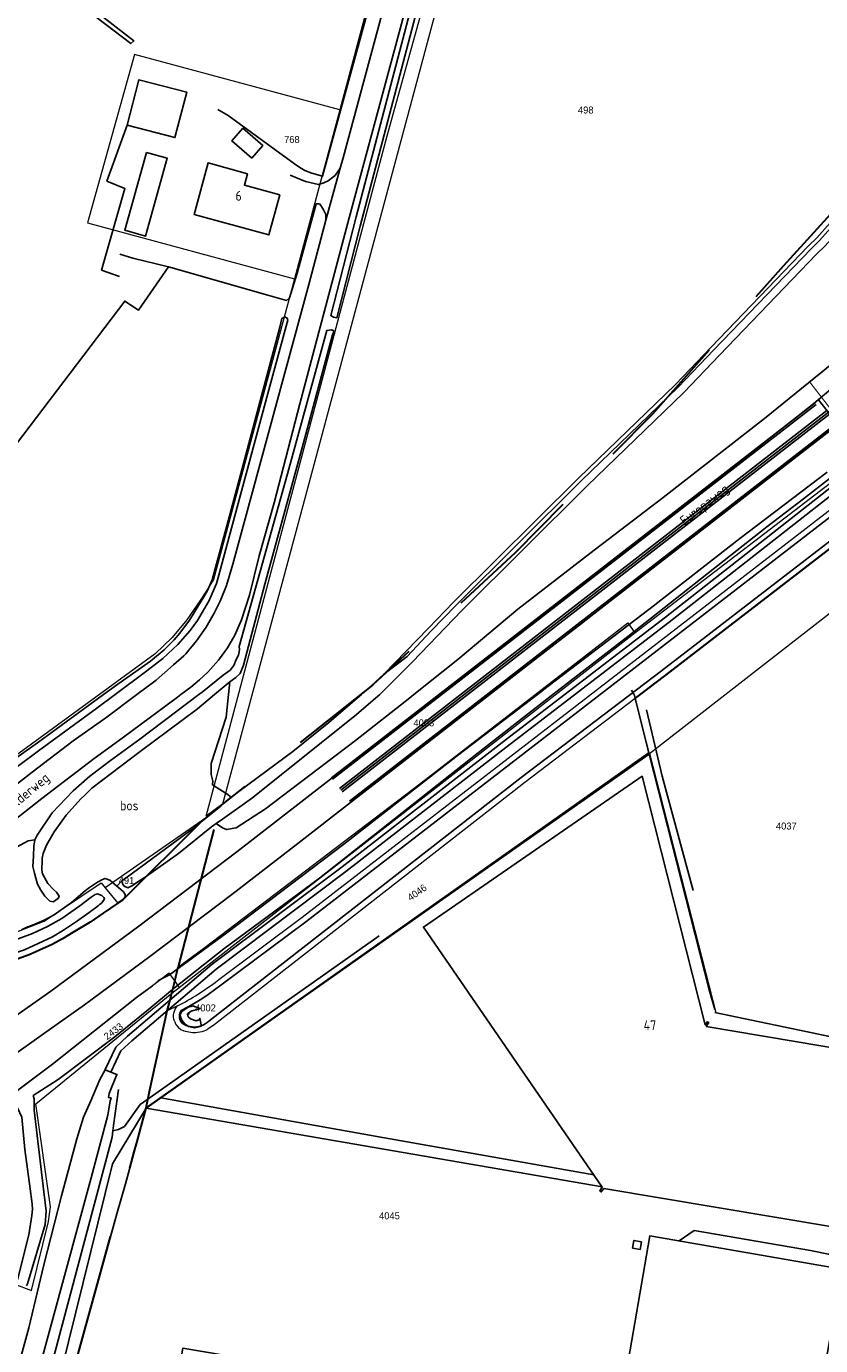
# Model space of a CAD drawing. Header units: metres. Extents: x 233874 to 239264, y 443832 to 448222.
# Tile 153 of 195: x 237252 to 237457, y 446332 to 446672. Entities that reach past the tile are written whole.
import ezdxf
from ezdxf.enums import TextEntityAlignment as Align

# ---------------------------------------------------------------- set-up
doc = ezdxf.new("R2010")
doc.units = ezdxf.units.M
doc.header["$MEASUREMENT"] = 0
doc.linetypes.add('DGN3', pattern=[54.868356, 36.578904, -18.289452])
doc.linetypes.add('PHANTOM', pattern=[2.5, 1.25, -0.25, 0.25, -0.25, 0.25, -0.25])
for name, color, linetype in [('BIJGEBOUW', 4, 'Continuous'), ('CULTUURAANDUIDING', 253, 'Continuous'), ('DAKRAND-BYG', 4, 'Continuous'), ('Goud-kadastrale grenzen', 13, 'Continuous'), ('Goud-werkgrens', 210, 'PHANTOM'), ('HEK', 253, 'Continuous'), ('HOOFDGEBOUW', 4, 'Continuous'), ('HOUTWAL', 253, 'Continuous'), ('HUISNUMMER', 253, 'Continuous'), ('INSTEEKSLOOT', 153, 'Continuous'), ('KANTVERH', 253, 'Continuous'), ('KUNSTWERK', 253, 'Continuous'), ('MIDSLTGREPPEL', 253, 'Continuous'), ('OVERIGEAFSCH', 253, 'Continuous'), ('OVLIJNOBJ', 253, 'Continuous'), ('RASTER', 253, 'Continuous'), ('STRAATNAAM', 253, 'Continuous')]:
    doc.layers.add(name, color=color, linetype=linetype)
for name, color, linetype, lineweight in [('G01 kadestrale perceelsgrens', 73, 'Continuous', 0), ('G02 kadestrale sectiegrens', 73, 'DGN3', 30), ('Z01 perceelnummer', 73, 'Continuous', 13)]:
    doc.layers.add(name, color=color, linetype=linetype, lineweight=lineweight)
doc.layers.add('Goud-hulp', color=210, linetype='Continuous', plot=False)
doc.styles.get("Standard").update_dxf_attribs({"font": 'iso.shx'})
doc.styles.add('Styledgn001', font='dgn001.shx')

# ---------------------------------------------------------------- blocks, each defined once
blk = doc.blocks.new('A$C1532452F')
at = {"layer": 'G01 kadestrale perceelsgrens'}
for p, q in [((237349.522, 446711.994), (237333.112, 446650.77)), ((237413.031, 446484.813), (237503.169, 446554.943)), ((237291.676, 446424.523), (237409.247, 446515.964)), ((237412.968, 446485.056), (237409.37, 446499.068)), ((237412.968, 446485.056), (237283.208, 446393.454)), ((237413.031, 446484.813), (237412.968, 446485.056)), ((237302.952, 446471.819), (237298.636, 446468.677)), ((237298.486, 446468.112), (237272.617, 446450.198)), ((237272.617, 446450.198), (237275.877, 446446.233)), ((237289.141, 446428.152), (237284.824, 446424.881)), ((237289.777, 446423.046), (237291.676, 446424.523)), ((237291.257, 446419.77), (237288.634, 446418.471))]:
    blk.add_line(p, q, dxfattribs=at)
at = {"layer": 'G01 kadestrale perceelsgrens', "flags": 128}
for points in [[(237298.636, 446468.677), (237345.325, 446644.107), (237377.951, 446761.468), (237378.255, 446762.562), (237388.417, 446801.289), (237387.371, 446801.612), (237397.56, 446838.101), (237398.92, 446837.744), (237399.125, 446838.566), (237420.178, 446923.136), (237431.221, 446962.001), (237433.951, 446968.212), (237440.267, 446982.58)], [(237302.952, 446471.819), (237323.079, 446546.571), (237359.171, 446681.037), (237358.689, 446681.167), (237363.041, 446697.327), (237380.099, 446760.749)], [(237409.247, 446515.964), (237597.61, 446660.233), (237637.024, 446691.07), (237664.042, 446711.618)], [(237301.562, 446426.287), (237323.452, 446442.61), (237493.769, 446574.048), (237578.126, 446639.122), (237608.703, 446662.274), (237661.512, 446702.196)], [(237409.37, 446499.068), (237417.107, 446504.948), (237510.035, 446576.49), (237541.902, 446601.052), (237583.264, 446633.066), (237623.044, 446663.773), (237662.978, 446694.399), (237674.707, 446701.407)], [(237333.112, 446650.77), (237280.151, 446665.068), (237268.047, 446621.645), (237321.425, 446607.224)], [(237333.112, 446650.77), (237327.733, 446630.701), (237321.425, 446607.224)], [(237321.425, 446607.224), (237300.586, 446529.659), (237298.76, 446526.732), (237297.15, 446524.293), (237293.629, 446519.318), (237289.879, 446514.693), (237285.468, 446510.519), (237210.742, 446456.045)], [(237291.527, 446429.834), (237298.434, 446434.924), (237354.134, 446477.225), (237407.453, 446518.503), (237409.247, 446515.964)], [(237300.275, 446414.635), (237380.868, 446477.407), (237409.37, 446499.068)], [(237413.031, 446484.813), (237430.17, 446418.07), (237471.671, 446409.243)], [(237221.296, 446434.882), (237224.985, 446440.763), (237235.851, 446436.305), (237244.659, 446436.904), (237256.868, 446441.563), (237271.577, 446451.464), (237272.617, 446450.198)], [(237289.141, 446428.152), (237289.401, 446427.729), (237290.058, 446426.803), (237290.545, 446426.118)], [(237290.545, 446426.118), (237290.902, 446425.614), (237291.426, 446424.875), (237291.676, 446424.523)], [(237284.824, 446424.881), (237280.678, 446421.88), (237258.984, 446404.731), (237249.044, 446397.291)], [(237249.696, 446347.804), (237253.612, 446346.403), (237258.016, 446364.13), (237258.462, 446367.938), (237254.674, 446394.502), (237289.777, 446423.046)], [(237290.449, 446415.799), (237290.851, 446414.943), (237291.44, 446414.227), (237292.151, 446413.676), (237292.921, 446413.309)]]:
    blk.add_lwpolyline(points, dxfattribs=at)
for points in [[(237290.449, 446415.799, -0.2670859), (237291.257, 446419.77)], [(237296.459, 446412.854, -0.1230244), (237292.921, 446413.309)], [(237300.275, 446414.635, -0.1561597), (237296.459, 446412.854)]]:
    blk.add_lwpolyline(points, format="xyb", dxfattribs=at)
at = {"layer": 'G01 kadestrale perceelsgrens'}
blk.add_ellipse((237265.192, 446472.391), major_axis=(26.065, -52.621), ratio=1, start_param=0, end_param=0.2080084, dxfattribs=at)
at = {"layer": 'G02 kadestrale sectiegrens'}
for p, q in [((237291.527, 446429.834), (237302.338, 446471.28)), ((237302.338, 446471.28), (237298.486, 446468.112)), ((237302.952, 446471.819), (237302.338, 446471.28)), ((237297.652, 446467.426), (237277.08, 446447.047)), ((237298.486, 446468.112), (237297.652, 446467.426)), ((237277.08, 446447.047), (237275.877, 446446.233)), ((237290.545, 446426.118), (237291.462, 446429.786)), ((237291.462, 446429.786), (237291.527, 446429.834)), ((237289.777, 446423.046), (237290.545, 446426.118)), ((237288.634, 446418.471), (237289.076, 446420.238)), ((237280.848, 446384.769), (237283.208, 446393.454)), ((237280.12, 446382.098), (237280.848, 446384.769))]:
    blk.add_line(p, q, dxfattribs=at)
at = {"layer": 'G02 kadestrale sectiegrens', "flags": 128}
for points in [[(237543.234, 446706.541), (237517.64, 446683.516), (237481.725, 446648.027), (237447.623, 446610.572), (237413.854, 446572.336), (237378.366, 446536.596), (237341.549, 446502.43), (237302.952, 446471.819)], [(237275.877, 446446.233), (237272.085, 446443.666), (237268.737, 446441.366), (237264.291, 446438.711), (237261.587, 446437.077), (237258.902, 446435.558), (237257.407, 446434.869), (237252.967, 446432.881), (237248.969, 446431.416), (237244.795, 446430.409), (237241.065, 446429.85), (237237.037, 446429.74), (237232.984, 446430.377)], [(237289.076, 446420.238), (237289.104, 446420.351), (237289.777, 446423.046)], [(237283.208, 446393.454), (237284.104, 446398.095), (237288.634, 446418.471)], [(237264.28, 446325.059), (237275.631, 446366.18), (237277.874, 446373.859), (237280.12, 446382.098)]]:
    blk.add_lwpolyline(points, dxfattribs=at)
at = {"layer": 'G01 kadestrale perceelsgrens', "style": 'Styledgn001'}
for s, rotation, p in [('4046', 35.09582, (237353.066, 446448.988)), ('2433', 36.62819, (237274.711, 446413.206))]:
    blk.add_text(s, height=1.8, rotation=rotation, dxfattribs=at).set_placement(p, align=Align.MIDDLE_CENTER)
at = {"layer": 'Z01 perceelnummer', "linetype": 'Continuous', "lineweight": 13, "style": 'Styledgn001'}
for s, p in [('498', (237396.595, 446650.728)), ('768', (237320.774, 446643.123)), ('4003', (237354.822, 446492.731)), ('4037', (237448.348, 446466.121)), ('491', (237278.092, 446452.087)), ('4002', (237298.485, 446419.228)), ('4045', (237345.955, 446365.634))]:
    blk.add_text(s, height=1.8, dxfattribs=at).set_placement(p, align=Align.MIDDLE_CENTER)
blk = doc.blocks.new('A$C134E523E')
at = {"layer": 'G01 kadestrale perceelsgrens', "color": 20, "const_width": 0.5, "flags": 128}
blk.add_lwpolyline([(237409.37, 446499.07), (237417.11, 446504.95), (237510.04, 446576.49), (237541.9, 446601.05), (237583.26, 446633.07), (237623.04, 446663.77), (237662.98, 446694.4), (237674.71, 446701.41, -0.018477), (237683.09, 446704.97, -0.027904), (237694.45, 446708.67, -0.058781), (237699.21, 446709.32, -0.052869), (237704.04, 446708.9, -0.045636), (237708.08, 446707.71, -0.052049), (237711.77, 446705.79, -0.052554), (237717.73, 446700.81, -0.043184), (237721.55, 446696.15, -0.024695), (237724.78, 446690.9, -0.02122), (237731.29, 446678.35, -0.029367), (237736.27, 446664.81, -0.033901), (237741.2, 446644.22, -0.033616), (237743.09, 446624.44, -0.029235), (237742.44, 446602.96, -0.037238), (237738.01, 446576.14)], format="xyb", dxfattribs=at)

msp = doc.modelspace()

# ---------------------------------------------------------------- linework, layer by layer
at = {"layer": 'BIJGEBOUW'}
msp.add_lwpolyline([(237411.01, 446358.93), (237410.67, 446356.97), (237408.7, 446357.3), (237409.04, 446359.28), (237411.01, 446358.93)], dxfattribs=at)
at = {"layer": 'DAKRAND-BYG'}
for points in [[(237278.24, 446646.86), (237290.6, 446643.6), (237293.68, 446655.29), (237281.32, 446658.55), (237278.24, 446646.86)], [(237310.41, 446638.32), (237305.29, 446642.75), (237308.12, 446646.02), (237313.24, 446641.58), (237310.41, 446638.32)], [(237283.27, 446639.78), (237277.67, 446619.72), (237283.01, 446618.23), (237288.61, 446638.29), (237283.27, 446639.78)]]:
    msp.add_lwpolyline(points, dxfattribs=at)
at = {"layer": 'Goud-hulp', "linetype": 'Continuous'}
for p, q in [((237544.901, 446634.153), (237335.89, 446472.195)), ((237498.04, 446602.902), (237333.44, 446475.357)), ((237455.757, 446575.198), (237330.99, 446478.519)), ((237456.693, 446575.993), (237461.351, 446569.981)), ((237456.033, 446574.843), (237331.266, 446478.163)), ((237458.84, 446573.222), (237333.103, 446475.792)), ((237459.514, 446572.353), (237333.777, 446474.922)), ((237461.351, 446569.981), (237335.614, 446472.551))]:
    msp.add_line(p, q, dxfattribs=at)
at = {"layer": 'Goud-hulp', "linetype": 'Continuous', "flags": 128}
msp.add_lwpolyline([(237409.37, 446499.068), (237417.107, 446504.948), (237510.035, 446576.49), (237541.902, 446601.052), (237583.264, 446633.066), (237623.044, 446663.773), (237662.978, 446694.399), (237674.707, 446701.407, -0.0184771), (237683.087, 446704.975, -0.0279038), (237694.448, 446708.67, -0.0587812), (237699.213, 446709.322, -0.0528685), (237704.039, 446708.899, -0.0456356), (237708.076, 446707.711, -0.0520487), (237711.768, 446705.788, -0.052554), (237717.728, 446700.808, -0.0431843), (237721.552, 446696.152, -0.0246952), (237724.78, 446690.9, -0.0212204), (237731.285, 446678.346, -0.0293667), (237736.273, 446664.81, -0.0339009), (237741.203, 446644.219, -0.0336164), (237743.088, 446624.438, -0.0292353), (237742.44, 446602.955, -0.037238), (237738.01, 446576.139)], format="xyb", dxfattribs=at)
at = {"layer": 'Goud-werkgrens', "ltscale": 3, "const_width": 0.3, "flags": 128}
msp.add_lwpolyline([(237454.421, 446580.558), (237465.204, 446566.642)], dxfattribs=at)
at = {"layer": 'HEK'}
for points in [[(237278.24, 446646.86), (237273.07, 446632.42), (237277.71, 446630.53), (237271.67, 446609.46), (237276.27, 446607.77)], [(237465.16, 446328.67), (237461.06, 446279.04), (237460.75, 446276.21), (237459.92, 446273.52), (237454.59, 446257.46), (237411.33, 446264.92), (237408.54, 446265.4), (237367.8, 446272.71), (237291.43, 446285.89), (237252.92, 446292.78), (237260.7, 446323.29), (237261.26, 446325.51), (237274.48, 446379.05), (237283.19, 446393.36), (237286.98, 446396.03), (237320.02, 446419.3), (237377.68, 446459.93), (237412.98, 446484.63), (237409.05, 446500), (237409.02, 446500.1), (237408.42, 446501.19)], [(237412.98, 446484.63), (237428.47, 446423.87), (237429.9, 446418.86)], [(237429.88, 446418.07), (237464.95, 446410.72), (237471.68, 446409.3)], [(237286.98, 446396.03), (237343.25, 446386.03), (237398.7, 446376.18)]]:
    msp.add_lwpolyline(points, dxfattribs=at)
at = {"layer": 'HOOFDGEBOUW'}
msp.add_line((237467.33, 446407.78), (237427.71, 446414.44), dxfattribs=at)
for points in [[(237317.63, 446628.88), (237314.8, 446618.51), (237295.53, 446623.77), (237299.16, 446637.08), (237309.31, 446634.3), (237308.51, 446631.37), (237317.63, 446628.88)], [(237427.71, 446414.44), (237428.33, 446415.43), (237427.96, 446415.66), (237427.44, 446414.83), (237411.18, 446478.95), (237354.72, 446440.09), (237400.86, 446373.04), (237400.22, 446372.09), (237400.61, 446371.8), (237401.3, 446372.71), (237459.79, 446362.88), (237467.33, 446407.78)], [(237392.33, 446313.28), (237404.58, 446311.16), (237413.1, 446360.45), (237462.71, 446351.88), (237447.33, 446262.88), (237286.65, 446290.64), (237289.82, 446308.96), (237288.81, 446309.15), (237292.68, 446331.54), (237303.83, 446329.59), (237303.66, 446328.64), (237392.33, 446313.28)]]:
    msp.add_lwpolyline(points, dxfattribs=at)
at = {"layer": 'HOUTWAL'}
msp.add_lwpolyline([(237344.51, 446505.27), (237355.99, 446517.11), (237362.48, 446523.8), (237394.73, 446555.82), (237419.73, 446579.93), (237428.94, 446589.56), (237454.02, 446615.64), (237456.22, 446617.78), (237470.09, 446633.3), (237473.63, 446637.57), (237490.34, 446655.18), (237495.25, 446660.37), (237511.2, 446677.99), (237526.5, 446692.51), (237542.25, 446706.89), (237544.14, 446708.09), (237542.35, 446707.71), (237541.37, 446707.93)], dxfattribs=at)
at = {"layer": 'INSTEEKSLOOT'}
for points in [[(237343.51, 446500), (237344.84, 446501.37), (237351.92, 446508.42), (237364.6, 446521.68), (237396.87, 446553.72), (237421.9, 446577.86), (237431.1, 446587.48), (237456.15, 446613.53), (237458.39, 446615.7), (237472.36, 446631.34), (237475.87, 446635.57), (237492.51, 446653.11), (237497.44, 446658.32), (237513.35, 446675.89), (237528.55, 446690.31), (237544.08, 446704.5), (237545.91, 446705.66), (237546.54, 446706.18)], [(237344.51, 446505.27), (237350.51, 446509.84), (237356.7, 446516.41), (237363.17, 446523.08), (237395.45, 446555.13), (237420.45, 446579.24), (237429.66, 446588.86), (237454.73, 446614.94), (237456.94, 446617.09), (237470.84, 446632.64), (237474.38, 446636.9), (237491.06, 446654.49), (237495.98, 446659.68), (237511.92, 446677.29), (237527.18, 446691.78), (237542.86, 446706.09), (237542.96, 446706.16)], [(237299.35, 446415.82), (237379.96, 446478.6), (237416.16, 446506.11), (237509.38, 446577.88), (237541.13, 446602.35), (237582.46, 446634.34), (237622.11, 446664.95), (237662.14, 446695.64), (237673.94, 446702.7)], [(237302.46, 446425.09), (237324.37, 446441.43), (237381.04, 446485.16), (237494.68, 446572.86), (237579.07, 446637.95), (237609.41, 446660.93), (237654.27, 446694.84), (237662.42, 446701)], [(237250.3, 446691.62), (237280.01, 446668.56), (237279.19, 446667.84), (237259.86, 446682.64)], [(237356.32, 446689.32), (237355.48, 446689.63), (237354.93, 446689.44), (237354.56, 446689.03), (237351.21, 446675.86), (237337.36, 446623.22), (237330.83, 446597.73), (237331.53, 446597.36), (237332.4, 446597.15), (237338.38, 446620.77), (237352.62, 446674.78), (237356.32, 446689.32)], [(237319.71, 446596.46), (237319.59, 446597.08), (237318.96, 446597.4), (237318.21, 446597.01), (237317.7, 446594.71), (237304.82, 446546.72), (237300.2, 446529.59), (237299.02, 446526.83), (237298.09, 446525.22), (237294.37, 446519.23), (237291.83, 446515.81), (237290.38, 446514.13), (237287.79, 446511.53), (237284.27, 446508.67), (237275.9, 446502.74), (237272.15, 446500), (237255.14, 446487.57), (237240.93, 446477.6)], [(237275.15, 446500), (237283.35, 446506.12), (237287.5, 446509.33), (237291.32, 446512.89), (237294.51, 446516.55), (237296.39, 446519.13), (237299.44, 446524.3), (237301.36, 446528.69), (237301.93, 446530.78), (237314.54, 446577.65), (237319.59, 446595.91), (237319.71, 446596.46)], [(237306.41, 446509.03), (237306.96, 446510.16), (237307.17, 446511.03), (237307.22, 446511.67), (237307.17, 446512.42), (237319.62, 446556.94), (237329.79, 446593.85), (237330.96, 446594.03), (237331.59, 446593.76), (237331.48, 446593.35), (237331.27, 446592.79), (237323.75, 446564.88), (237313.8, 446528.45), (237308.32, 446507.59), (237307.39, 446505.42)], [(237481.08, 446572.46), (237452.77, 446550.52), (237443.3, 446543.24), (237407.42, 446515.02), (237388.11, 446500), (237368.48, 446484.73), (237327.88, 446452.64), (237303.21, 446434.48), (237290.53, 446424.43), (237283.35, 446418.47), (237275.08, 446411.74), (237260.51, 446400.75), (237254.06, 446396.63), (237254.25, 446395.79), (237254.28, 446392.83), (237256.78, 446371.85), (237257.39, 446366.8), (237257.09, 446363.35), (237252.55, 446348.09), (237252.26, 446347.57)], [(237458.86, 446557.36), (237436.39, 446540.22), (237413.18, 446522.21), (237386.94, 446502.16), (237384.12, 446500), (237363.88, 446484.54), (237334.16, 446461.48), (237304.02, 446438.55), (237289.22, 446427.78), (237287.79, 446427.04), (237286.39, 446426.26), (237284.82, 446424.88), (237280.68, 446421.88), (237258.98, 446404.73), (237246.51, 446395.4), (237242.19, 446391.53), (237237.99, 446388.67), (237208.17, 446370.5), (237171.15, 446349.36), (237147.84, 446337.56), (237145.04, 446336.03), (237142.6, 446334.87), (237141.97, 446334.18)], [(237254.74, 446452.72), (237254.4, 446453.98), (237253.95, 446455.67), (237254.11, 446458.34), (237254.23, 446460.9), (237254.43, 446462.55), (237255.08, 446463.81), (237258.91, 446469.56), (237264.3, 446475.16), (237268.64, 446478.97), (237273.98, 446483), (237281.56, 446488.54), (237290.76, 446495.45), (237296.79, 446500), (237297.62, 446500.63), (237303.08, 446505.03), (237304.82, 446506.28), (237305.8, 446507.47), (237306.41, 446509.03)], [(237307.39, 446505.42), (237306.34, 446504.41), (237304.8, 446503.27), (237303.82, 446502.55), (237300.78, 446500), (237296.41, 446496.34), (237281.63, 446485.35), (237269.14, 446475.85), (237267.33, 446474.1), (237266.34, 446473.11), (237262.56, 446468.92), (237259.42, 446464.59), (237257.5, 446461.18), (237256.64, 446459.08), (237256.35, 446457.8), (237256.3, 446456.57), (237256.29, 446455.59), (237256.23, 446454.74), (237256.47, 446453.84), (237257.79, 446451.29), (237259.25, 446449.76), (237260.02, 446449.06), (237260.41, 446448.53), (237260.74, 446448.03), (237260.46, 446447.46), (237259.8, 446446.99), (237259.25, 446446.59), (237258.35, 446446.77), (237257.06, 446448.08), (237255.97, 446449.6), (237255.16, 446451.11), (237254.74, 446452.72)], [(237344.51, 446505.27), (237340.22, 446501.3), (237338.7, 446500), (237330.31, 446492.79), (237321.01, 446485.38), (237305.11, 446473.56), (237295.39, 446465.57), (237279.31, 446453.72), (237277.76, 446452.61), (237276.91, 446451.97), (237277.09, 446451.19), (237277.52, 446450.6), (237278.42, 446450.23), (237279.48, 446450.71), (237280.96, 446451.62), (237282.05, 446452.38), (237282.93, 446452.93), (237291.49, 446459.07), (237300.04, 446465.95), (237301.24, 446466.8), (237302.85, 446467.93), (237310.38, 446473.18), (237336.9, 446494.48), (237343.51, 446500)], [(237242.38, 446475.89), (237255.39, 446485.52), (237270.43, 446496.47), (237275.15, 446500)], [(237245.44, 446432.35), (237248.97, 446433.3), (237251.76, 446434.24), (237255.34, 446435.86), (237259.04, 446437.57), (237261.87, 446439.24), (237265.22, 446441.5), (237268.46, 446443.84), (237270.77, 446445.53), (237271.16, 446445.88), (237271.58, 446446.18), (237272.03, 446446.69), (237272.35, 446447.17), (237272.39, 446447.43)], [(237272.39, 446447.43), (237272.25, 446447.66), (237271.73, 446448.25), (237270.64, 446448.62), (237270, 446448.49), (237268.95, 446447.74), (237266.09, 446445.59), (237261.41, 446442.3), (237257.76, 446440.24), (237253.86, 446438.39), (237248.53, 446436.4)], [(237292.25, 446418.59), (237294.04, 446419.53), (237295.8, 446420.52), (237297.52, 446421.58), (237299.2, 446422.69), (237300.85, 446423.86), (237302.46, 446425.09)], [(237292.25, 446418.59), (237292.03, 446418.25), (237291.87, 446417.87), (237291.77, 446417.48), (237291.74, 446417.08), (237291.77, 446416.67), (237291.87, 446416.28)], [(237291.87, 446416.28), (237292.12, 446415.76), (237292.49, 446415.31), (237292.95, 446414.96), (237293.47, 446414.71)], [(237296.28, 446414.34), (237296.85, 446414.45), (237297.4, 446414.61), (237297.94, 446414.84), (237298.44, 446415.11), (237298.92, 446415.44), (237299.35, 446415.82)], [(237293.47, 446414.71), (237294.01, 446414.52), (237294.57, 446414.4), (237295.14, 446414.32), (237295.71, 446414.3), (237296.28, 446414.34)], [(237253.68, 446369.3), (237253.24, 446372.58), (237251.85, 446382.74), (237251.06, 446391.03), (237249.96, 446393.48), (237248.46, 446393.6), (237246.56, 446392.24), (237242.93, 446388.87), (237238.66, 446385.47), (237227.74, 446378.73), (237201.02, 446362.89), (237172.9, 446347.2), (237150.53, 446335.76), (237152.9, 446330.08), (237160.83, 446310.86), (237165.73, 446300.29), (237166.59, 446299.42), (237167.06, 446298.97), (237167.71, 446298.67)], [(237249.97, 446349.15), (237252.87, 446360.72), (237253.65, 446365.68), (237253.83, 446367.36), (237253.72, 446368.61), (237253.68, 446369.3)]]:
    msp.add_lwpolyline(points, dxfattribs=at)
at = {"layer": 'KANTVERH'}
for points in [[(237333.23, 446635.74), (237333.98, 446638.42), (237347.3, 446687.92), (237351.61, 446703.74), (237355.57, 446718.65), (237359.69, 446734.45), (237369.08, 446768.96), (237379.99, 446809.78), (237394.24, 446862.26), (237397.45, 446874.31)], [(237302.1, 446509.25), (237304.19, 446512.05), (237306.07, 446515.31), (237307.76, 446519.3), (237309.8, 446525.67), (237312.3, 446535.77), (237316.23, 446549.45), (237322.8, 446575.01), (237335.58, 446622.92), (237348.74, 446671.66), (237358.44, 446708.15), (237372.19, 446758.47), (237382.03, 446795.37), (237383.89, 446801.35), (237384.13, 446801.55), (237385.82, 446807.76), (237385.72, 446808.1), (237389.96, 446823.69), (237390.67, 446823.98)], [(237675.235, 446713.875), (237672.3, 446712.52), (237665.94, 446709.04), (237662.7, 446707.17), (237658.89, 446704.65), (237642.08, 446692.56), (237625.52, 446679.73), (237589.01, 446652.24), (237542.99, 446617.32), (237500.73, 446585.05), (237458.8, 446552.59), (237417.18, 446519.97), (237375.03, 446487.64), (237333.73, 446455.63), (237300.21, 446430.49), (237278.38, 446411.91), (237275.37, 446409.14), (237272.63, 446403.37)], [(237675.904, 446712.426), (237673.01, 446711.09), (237666.74, 446707.65), (237663.53, 446705.81), (237659.8, 446703.34), (237643.04, 446691.28), (237626.52, 446678.48), (237590.11, 446651.07), (237543.96, 446616.05), (237501.63, 446583.72), (237459.81, 446551.35), (237418.11, 446518.66), (237375.96, 446486.34), (237334.71, 446454.37), (237301.2, 446429.23), (237279.45, 446410.72), (237276.68, 446408.17), (237274.07, 446402.68)], [(237320.33, 446633.91), (237324.25, 446632.31), (237327.6, 446631.52), (237329.05, 446631.92), (237330.14, 446632.43), (237330.88, 446633.06), (237331.98, 446633.85), (237333.23, 446635.74), (237329.5, 446622.33)], [(237303.87, 446528.14), (237305.55, 446533.66), (237310.59, 446552.32), (237325.16, 446605.78), (237329.5, 446622.33), (237329.53, 446623.75), (237328.84, 446625.17), (237328.22, 446626.08), (237327.9, 446626.56), (237327.01, 446626.56)], [(237120.53, 446341.02), (237129.22, 446345.3), (237139.41, 446350.55), (237167.98, 446366.08), (237190.06, 446378.84), (237211.73, 446392.08), (237230.13, 446403.96), (237243.39, 446412.91), (237258.57, 446423.54), (237281.29, 446440.3), (237306.54, 446459.49), (237351.88, 446494.65), (237358.8, 446500), (237391.74, 446525.5), (237415.21, 446543.66), (237440.52, 446563.3), (237455.02, 446574.72), (237459.79, 446578.68)], [(237123.92, 446333.8), (237132.09, 446338.09), (237136.92, 446340.54), (237148.12, 446346.23), (237163.9, 446354.88), (237189.02, 446368.95), (237228.61, 446393.45), (237248.03, 446406.34), (237256.7, 446412.58), (237267.26, 446420.03), (237284.16, 446432.49), (237305.26, 446448.47), (237322.28, 446461.65), (237349.5, 446482.74), (237364.4, 446494.33), (237371.74, 446500), (237394.73, 446517.77), (237415.29, 446533.77), (237430.4, 446545.56), (237447.6, 446558.87), (237465.19, 446572.38)], [(237247.52, 446475.13), (237253.79, 446480.04), (237264.38, 446488.1), (237272.74, 446494), (237280.76, 446500), (237285.78, 446503.76), (237290.27, 446507.67), (237292.93, 446510.01), (237293.43, 446510.53), (237296.2, 446513.89), (237298.64, 446517.4), (237300.71, 446521.03), (237302.29, 446524.13), (237303.87, 446528.14)], [(237246.07, 446465.27), (237256.24, 446473.25), (237269.77, 446483.5), (237276.95, 446488.78), (237291.22, 446499.35), (237292.12, 446500), (237294.74, 446501.91), (237296.96, 446503.8), (237299.08, 446505.81), (237301.85, 446508.89), (237302.1, 446509.25)], [(237297.42, 446414.54), (237297.03, 446416.5), (237296.84, 446416.13), (237296.05, 446415.92), (237294.65, 446416.4), (237294.04, 446416.9), (237293.81, 446417.66), (237294.2, 446417.99), (237294.44, 446418.16), (237294.79, 446418.39), (237295.31, 446418.58), (237296.19, 446418.7), (237297.04, 446419.08), (237295.22, 446419.77), (237294.71, 446419.63), (237294.03, 446419.45), (237292.38, 446418.34), (237291.94, 446417.41), (237292.04, 446417), (237292.18, 446416.44), (237292.61, 446415.73), (237293.27, 446415.03), (237294.13, 446414.47), (237295.65, 446414.06), (237297.42, 446414.54)], [(237274.07, 446402.68), (237272.58, 446403.26), (237271.2, 446400.79), (237268.93, 446395.25), (237267.02, 446391.05), (237265.32, 446385.49), (237261.33, 446370.78), (237256.79, 446352.99), (237252.9, 446336.72), (237246.69, 446314.12), (237241.3, 446294.09), (237239.62, 446287.73), (237225.28, 446234.42), (237217.2, 446204.91), (237207.64, 446169.3), (237204.06, 446153.89), (237203.8, 446149.9), (237204.51, 446142.47), (237204.75, 446127.96), (237204.36, 446101.65), (237204.13, 446074.08), (237203.21, 446054.37), (237201.38, 446034.5), (237198.74, 446025.19)], [(237255.78, 446326.8), (237269.02, 446375.46), (237273.31, 446391.61), (237273.92, 446395.26), (237274.11, 446396.04), (237273.42, 446396.15), (237273.64, 446397.18), (237275.61, 446402.09), (237274.07, 446402.68)], [(237222.64, 446203.78), (237224.42, 446210.09), (237224.38, 446210.34), (237228.01, 446223.9), (237236.42, 446256.05), (237242.92, 446279.5), (237244.27, 446284.59), (237246.33, 446293.13), (237255.13, 446324.65), (237255.78, 446326.8), (237258.79, 446325.96), (237261.26, 446325.51), (237263.77, 446325.1), (237264.28, 446325.06), (237275.63, 446366.18), (237277.87, 446373.86), (237283.19, 446393.36), (237400.83, 446373.08)], [(237459.79, 446362.88), (237465.78, 446361.53), (237467.25, 446361.36), (237467.82, 446361.29), (237466.8, 446350.02), (237464.98, 446352.34), (237464.21, 446353.24), (237462.66, 446354.47), (237459.2, 446355.71), (237454.57, 446356.65), (237424.54, 446361.86), (237420.66, 446359.15)]]:
    msp.add_lwpolyline(points, dxfattribs=at)
at = {"layer": 'KUNSTWERK'}
msp.add_lwpolyline([(237293.73, 446417.65), (237293.94, 446417.54), (237294.29, 446417.8), (237294.12, 446418.01)], dxfattribs=at)
at = {"layer": 'MIDSLTGREPPEL'}
for points in [[(237412.3, 446496.1), (237416.28, 446478.96), (237424.33, 446449.53)], [(237274.57, 446387.58), (237276.01, 446387.85), (237277.58, 446388.69), (237281.65, 446394.32), (237285.68, 446397.2), (237343.28, 446437.85)], [(237276, 446398.18), (237274.72, 446388.9), (237274.57, 446387.58)], [(237274.57, 446387.58), (237274.38, 446385.93), (237259.04, 446328.05)]]:
    msp.add_lwpolyline(points, dxfattribs=at)
at = {"layer": 'OVERIGEAFSCH'}
for points in [[(237251.02, 446439.39), (237252.35, 446440.04), (237253.87, 446440.54), (237256.85, 446441.86), (237259.46, 446443.2), (237263.94, 446446.42), (237267.5, 446449.48), (237268.56, 446450.24), (237269.6, 446450.96), (237270.6, 446451.63), (237271.89, 446452.35), (237272.62, 446452.62), (237273.8, 446452.14), (237275.65, 446450.59), (237276.64, 446449.76)], [(237276.64, 446449.76), (237277.34, 446449.14), (237277.76, 446448.48), (237277.73, 446447.89), (237277.34, 446447.33), (237277.08, 446447.05)], [(237221.66, 446435.39), (237222.01, 446434.94), (237222.54, 446434.51), (237224.54, 446433.44), (237228.92, 446431.59), (237232.98, 446430.38), (237237.04, 446429.74), (237241.07, 446429.85), (237244.8, 446430.41), (237248.97, 446431.42), (237252.97, 446432.88), (237257.41, 446434.87), (237258.9, 446435.56), (237261.59, 446437.08), (237264.29, 446438.71), (237268.74, 446441.37), (237272.08, 446443.67), (237277.08, 446447.05)]]:
    msp.add_lwpolyline(points, dxfattribs=at)
at = {"layer": 'OVLIJNOBJ'}
msp.add_line((237275.65, 446450.59), (237276.91, 446451.97), dxfattribs=at)
for points in [[(237301.24, 446466.8), (237302.85, 446465.69), (237303.88, 446465.26), (237306.37, 446465.69), (237313.95, 446470.59), (237320.45, 446475.46), (237337.23, 446488.16), (237351.24, 446499.19), (237352.25, 446500), (237363.57, 446509.1), (237379.04, 446522.05), (237397.69, 446536.4), (237416.54, 446550.86), (237442.72, 446571.18), (237466.76, 446590.66)], [(237305.11, 446473.56), (237304.03, 446474.39), (237302.44, 446475.37), (237300.27, 446476.72), (237300.39, 446477.72), (237299.91, 446479.39), (237299.93, 446482.24), (237303.85, 446494.18), (237304.46, 446500), (237304.8, 446503.27)], [(237225.91, 446441.01), (237228.48, 446444.82), (237237.11, 446452.28), (237245.97, 446458.59), (237252.71, 446462.28), (237254.43, 446462.55)]]:
    msp.add_lwpolyline(points, dxfattribs=at)
at = {"layer": 'RASTER'}
for points in [[(237240.55, 446795.21), (237277.27, 446766.93), (237280.6, 446764.09), (237340.31, 446718.81), (237347.39, 446713.19), (237349.54, 446709.88), (237328.71, 446633.67), (237325.89, 446634.43), (237324.08, 446635.15), (237322.79, 446635.88), (237321.46, 446636.84), (237304.32, 446649.33), (237301.63, 446650.84)], [(237276.38, 446613.59), (237279.75, 446612.54), (237288.91, 446610.27), (237314.61, 446602.95), (237319.39, 446601.63), (237320.13, 446602.3), (237322.12, 446608.67), (237327.01, 446626.56)], [(237186.67, 446480.18), (237188.31, 446482.41), (237201.31, 446500), (237220.21, 446525.56), (237246.21, 446560.01), (237277.67, 446601.48), (237281.2, 446599.14), (237288.91, 446610.27)]]:
    msp.add_lwpolyline(points, dxfattribs=at)

# ---------------------------------------------------------------- block references
at = {"layer": 'Goud-hulp', "linetype": 'Continuous'}
msp.add_blockref('A$C134E523E', (0, 0), dxfattribs=at)
at = {"layer": 'Goud-kadastrale grenzen', "linetype": 'Continuous'}
msp.add_blockref('A$C1532452F', (0, 0), dxfattribs=at)

# ---------------------------------------------------------------- texts
at = {"layer": 'CULTUURAANDUIDING'}
msp.add_text('bos', height=2.5, dxfattribs=at).set_placement((237276.41, 446470.16))
at = {"layer": 'HUISNUMMER'}
for s, p in [('6', (237306.22, 446627.35)), ('47', (237411.53, 446413.54))]:
    msp.add_text(s, height=2.5, dxfattribs=at).set_placement(p)
at = {"layer": 'STRAATNAAM'}
for s, rotation, p in [('Europaweg', 38.0058, (237422.14, 446543.47)), ('Oude Lievelderweg', 39.5193, (237238.25, 446461.45))]:
    msp.add_text(s, height=2.5, rotation=rotation, dxfattribs=at).set_placement(p)

doc.saveas('drawing.dxf')
